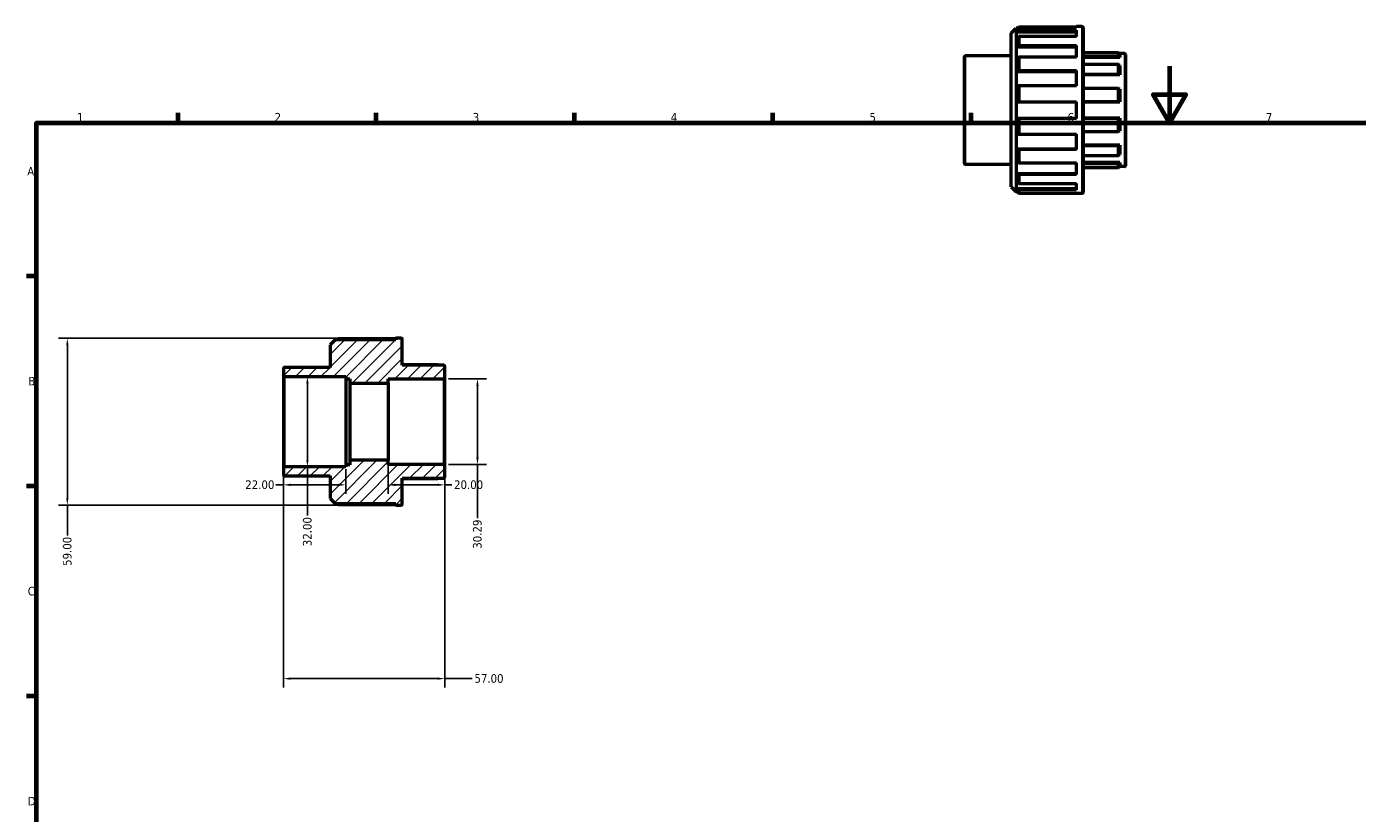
# Model space of a CAD drawing. Header units: millimetres. Extents: x 0 to 895, y 0 to 739.
# Tile 2 of 4: x 17 to 487, y 330 to 608. Entities that reach past the tile are written whole.
import ezdxf

# ---------------------------------------------------------------- set-up
doc = ezdxf.new("R2010")
doc.units = ezdxf.units.MM
for name, color, linetype, lineweight in [('Border (ANSI)', 7, 'Continuous', 70), ('Dimension (ANSI)', 7, 'Continuous', 25), ('Hatch (ANSI)', 7, 'Continuous', 18), ('Visible (ANSI)', 7, 'Continuous', 50), ('Visible Narrow (ANSI)', 7, 'Continuous', 35)]:
    doc.layers.add(name, color=color, linetype=linetype, lineweight=lineweight)
doc.styles.add('Note Text (ANSI)', font='tahoma.ttf')
doc.dimstyles.new('Default - mm (ANSI)', dxfattribs={"dimtxt": 3.048, "dimasz": 2.5, "dimexe": 3.175, "dimexo": 1.6002, "dimgap": 0.8, "dimtad": 0, "dimtoh": 1, "dimrnd": 1e-08, "dimzin": 4, "dimdsep": 46, "dimtxsty": 'Note Text (ANSI)', "dimcen": 0.09, "dimdle": 10, "dimclrd": 256, "dimclre": 256, "dimclrt": 256, "dimadec": 1, "dimazin": 1, "dimtfac": 1, "dimtofl": 0, "dimtmove": 0, "dimatfit": 3, "dimfxl": 1, "dimtolj": 1, "dimtzin": 4, "dimlwd": -1, "dimlwe": -1, "dimarcsym": 0})

# ---------------------------------------------------------------- blocks, each defined once
blk = doc.blocks.new('Borders Default Border')
at = {"layer": 'Border (ANSI)'}
for p, q in [((70.08, 574), (70.08, 577.45)), ((140.17, 574), (140.17, 577.45)), ((210.25, 574), (210.25, 577.45)), ((280.33, 574), (280.33, 577.45)), ((350.42, 574), (350.42, 577.45)), ((20, 519.75), (16.55, 519.75)), ((20, 445.5), (16.55, 445.5)), ((20, 371.25), (16.55, 371.25))]:
    blk.add_line(p, q, dxfattribs=at)
at = {"layer": 'Border (ANSI)', "flags": 128}
for points in [[(420.5, 594), (420.5, 574), (414.73, 584), (426.27, 584), (420.5, 574)], [(20, 20), (20, 574), (821, 574), (821, 20), (20, 20)]]:
    blk.add_lwpolyline(points, dxfattribs=at)
at = {"layer": 'Border (ANSI)', "char_height": 3.05, "attachment_point": 7, "style": 'Note Text (ANSI)'}
for s, insert in [('1', (34.35, 574.4)), ('2', (104.2, 574.4)), ('3', (174.26, 574.34)), ('4', (244.23, 574.4)), ('5', (314.48, 574.34)), ('6', (384.49, 574.34)), ('7', (454.6, 574.4)), ('A', (16.78, 555.35)), ('B', (17.15, 481.1)), ('C', (16.95, 406.8)), ('D', (16.96, 332.6))]:
    blk.add_mtext(s, dxfattribs=dict(at, insert=insert))
blk = doc.blocks.new('*D7')
at = {"layer": 'Defpoints', "color": 0, "transparency": 16777216}
for p in [(115.81, 484.3), (115.81, 452.3), (115.81, 452.3)]:
    blk.add_point(p, dxfattribs=at)
at = {"layer": 'Dimension (ANSI)', "transparency": 16777216}
for p, q in [((115.81, 481.8), (115.81, 454.8)), ((115.81, 452.3), (115.81, 435.13))]:
    blk.add_line(p, q, dxfattribs=at)
for points in [[(115.4, 481.8), (116.23, 481.8), (115.81, 484.3)], [(115.4, 454.8), (116.23, 454.8), (115.81, 452.3)]]:
    blk.add_solid(points, dxfattribs=at)
at = {"layer": 'Dimension (ANSI)', "transparency": 16777216, "insert": (114.23, 424.27), "char_height": 3.048, "attachment_point": 1, "rotation": 90, "style": 'Note Text (ANSI)'}
blk.add_mtext('\\A1;32.00', dxfattribs=at)
blk = doc.blocks.new('*D8')
at = {"layer": 'Defpoints', "color": 0, "transparency": 16777216}
for p in [(147.02, 497.8), (30.95, 438.8), (147.02, 438.8)]:
    blk.add_point(p, dxfattribs=at)
at = {"layer": 'Dimension (ANSI)', "transparency": 16777216}
for p, q in [((145.42, 497.8), (27.77, 497.8)), ((30.95, 495.3), (30.95, 441.3)), ((145.42, 438.8), (27.77, 438.8)), ((30.95, 438.8), (30.95, 428.1))]:
    blk.add_line(p, q, dxfattribs=at)
for points in [[(30.53, 495.3), (31.36, 495.3), (30.95, 497.8)], [(30.53, 441.3), (31.36, 441.3), (30.95, 438.8)]]:
    blk.add_solid(points, dxfattribs=at)
at = {"layer": 'Dimension (ANSI)', "transparency": 16777216, "insert": (29.36, 417.3), "char_height": 3.048, "attachment_point": 1, "rotation": 90, "style": 'Note Text (ANSI)'}
blk.add_mtext('\\A1;59.00', dxfattribs=at)
blk = doc.blocks.new('*D9')
at = {"layer": 'Defpoints', "color": 0, "transparency": 16777216}
for p in [(107.35, 451.98), (129.35, 453.1), (107.35, 445.97)]:
    blk.add_point(p, dxfattribs=at)
at = {"layer": 'Dimension (ANSI)', "transparency": 16777216}
for p, q in [((107.35, 450.38), (107.35, 442.79)), ((129.35, 451.5), (129.35, 442.79)), ((107.35, 445.97), (104.67, 445.97)), ((126.85, 445.97), (109.85, 445.97))]:
    blk.add_line(p, q, dxfattribs=at)
for points in [[(109.85, 446.38), (109.85, 445.55), (107.35, 445.97)], [(126.85, 446.38), (126.85, 445.55), (129.35, 445.97)]]:
    blk.add_solid(points, dxfattribs=at)
at = {"layer": 'Dimension (ANSI)', "transparency": 16777216, "insert": (93.84, 447.55), "char_height": 3.048, "attachment_point": 1, "style": 'Note Text (ANSI)'}
blk.add_mtext('\\A1;22.00', dxfattribs=at)
blk = doc.blocks.new('*D10')
at = {"layer": 'Defpoints', "color": 0, "transparency": 16777216}
for p in [(144.35, 454.7), (164.35, 452.83), (164.35, 445.97)]:
    blk.add_point(p, dxfattribs=at)
at = {"layer": 'Dimension (ANSI)', "transparency": 16777216}
for p, q in [((144.35, 453.1), (144.35, 442.79)), ((164.35, 451.23), (164.35, 442.79)), ((146.85, 445.97), (161.85, 445.97)), ((164.35, 445.97), (166.85, 445.97))]:
    blk.add_line(p, q, dxfattribs=at)
for points in [[(146.85, 446.38), (146.85, 445.55), (144.35, 445.97)], [(161.85, 446.38), (161.85, 445.55), (164.35, 445.97)]]:
    blk.add_solid(points, dxfattribs=at)
at = {"layer": 'Dimension (ANSI)', "transparency": 16777216, "insert": (167.65, 447.55), "char_height": 3.048, "attachment_point": 1, "style": 'Note Text (ANSI)'}
blk.add_mtext('\\A1;20.00', dxfattribs=at)
blk = doc.blocks.new('*D11')
at = {"layer": 'Defpoints', "color": 0, "transparency": 16777216}
for p in [(107.35, 451.98), (164.35, 452.83), (164.35, 377.45)]:
    blk.add_point(p, dxfattribs=at)
at = {"layer": 'Dimension (ANSI)', "transparency": 16777216}
for p, q in [((107.35, 450.38), (107.35, 374.28)), ((164.35, 451.23), (164.35, 374.28)), ((109.85, 377.45), (161.85, 377.45)), ((164.35, 377.45), (174.05, 377.45))]:
    blk.add_line(p, q, dxfattribs=at)
for points in [[(109.85, 377.87), (109.85, 377.04), (107.35, 377.45)], [(161.85, 377.87), (161.85, 377.04), (164.35, 377.45)]]:
    blk.add_solid(points, dxfattribs=at)
at = {"layer": 'Dimension (ANSI)', "transparency": 16777216, "insert": (174.85, 379.04), "char_height": 3.048, "attachment_point": 1, "style": 'Note Text (ANSI)'}
blk.add_mtext('\\A1;57.00', dxfattribs=at)
blk = doc.blocks.new('*D12')
at = {"layer": 'Defpoints', "color": 0, "transparency": 16777216}
for p in [(164.03, 483.44), (164.03, 453.15), (175.92, 453.15)]:
    blk.add_point(p, dxfattribs=at)
at = {"layer": 'Dimension (ANSI)', "transparency": 16777216}
for p, q in [((165.63, 483.44), (179.1, 483.44)), ((175.92, 480.94), (175.92, 455.65)), ((165.63, 453.15), (179.1, 453.15)), ((175.92, 453.15), (175.92, 434.23))]:
    blk.add_line(p, q, dxfattribs=at)
for points in [[(175.51, 480.94), (176.34, 480.94), (175.92, 483.44)], [(175.51, 455.65), (176.34, 455.65), (175.92, 453.15)]]:
    blk.add_solid(points, dxfattribs=at)
at = {"layer": 'Dimension (ANSI)', "transparency": 16777216, "insert": (174.33, 423.38), "char_height": 3.048, "attachment_point": 1, "rotation": 90, "style": 'Note Text (ANSI)'}
blk.add_mtext('\\A1;30.29', dxfattribs=at)

msp = doc.modelspace()

# ---------------------------------------------------------------- hatches: boundary and pattern name
at = {"layer": 'Hatch (ANSI)'}
h = msp.add_hatch(dxfattribs=at)
h.set_pattern_fill('ANSI31', color=256, scale=25.4, style=0)
h.set_pattern_definition([(45, (0, 0), (-2.245064, 2.245064), [])])
edge = h.paths.add_edge_path()
edge.add_line((123.853, 441.159), (125.623, 439.389))
edge.add_line((125.623, 439.389), (147.023, 439.389))
edge.add_line((147.023, 439.389), (147.023, 438.799))
edge.add_line((147.023, 438.799), (149.033, 438.799))
edge.add_ellipse((149.033, 439.119), major_axis=(0, -0.32), ratio=1, start_angle=0, end_angle=90)
edge.add_line((149.353, 439.119), (149.353, 448.299))
edge.add_line((149.353, 448.299), (164.033, 448.299))
edge.add_ellipse((164.033, 448.619), major_axis=(0, -0.32), ratio=1, start_angle=0, end_angle=90)
edge.add_line((164.353, 448.619), (164.353, 452.833))
edge.add_ellipse((164.033, 452.833), major_axis=(0.32, 0), ratio=1, start_angle=0, end_angle=90)
edge.add_line((164.033, 453.153), (144.353, 453.153))
edge.add_line((144.353, 453.153), (144.353, 454.699))
edge.add_line((144.353, 454.699), (130.853, 454.699))
edge.add_line((130.853, 454.699), (130.853, 453.099))
edge.add_line((130.853, 453.099), (129.353, 453.099))
edge.add_line((129.353, 453.099), (129.353, 452.299))
edge.add_line((129.353, 452.299), (107.673, 452.299))
edge.add_ellipse((107.673, 451.979), major_axis=(0, 0.32), ratio=1, start_angle=0, end_angle=90)
edge.add_line((107.353, 451.979), (107.353, 449.419))
edge.add_ellipse((107.673, 449.419), major_axis=(-0.32, 0), ratio=1, start_angle=0, end_angle=90)
edge.add_line((107.673, 449.099), (123.853, 449.099))
edge.add_line((123.853, 449.099), (123.853, 441.159))
edge = h.paths.add_edge_path()
edge.add_line((125.623, 497.209), (123.853, 495.439))
edge.add_line((123.853, 495.439), (123.853, 487.499))
edge.add_line((123.853, 487.499), (107.673, 487.499))
edge.add_ellipse((107.673, 487.179), major_axis=(0, 0.32), ratio=1, start_angle=0, end_angle=90)
edge.add_line((107.353, 487.179), (107.353, 484.619))
edge.add_ellipse((107.673, 484.619), major_axis=(-0.32, 0), ratio=1, start_angle=0, end_angle=90)
edge.add_line((107.673, 484.299), (129.353, 484.299))
edge.add_line((129.353, 484.299), (129.353, 483.499))
edge.add_line((129.353, 483.499), (130.853, 483.499))
edge.add_line((130.853, 483.499), (130.853, 481.899))
edge.add_line((130.853, 481.899), (144.353, 481.899))
edge.add_line((144.353, 481.899), (144.353, 483.444))
edge.add_line((144.353, 483.444), (164.033, 483.444))
edge.add_ellipse((164.033, 483.764), major_axis=(0, -0.32), ratio=1, start_angle=0, end_angle=90)
edge.add_line((164.353, 483.764), (164.353, 487.979))
edge.add_ellipse((164.033, 487.979), major_axis=(0.32, 0), ratio=1, start_angle=0, end_angle=90)
edge.add_line((164.033, 488.299), (149.353, 488.299))
edge.add_line((149.353, 488.299), (149.353, 497.479))
edge.add_ellipse((149.033, 497.479), major_axis=(0.32, 0), ratio=1, start_angle=0, end_angle=90)
edge.add_line((149.033, 497.799), (147.023, 497.799))
edge.add_line((147.023, 497.799), (147.023, 497.209))
edge.add_line((147.023, 497.209), (125.623, 497.209))

# ---------------------------------------------------------------- linework, layer by layer
at = {"layer": 'Visible (ANSI)'}
for p, q in [((364.531, 605.622), (366.301, 607.392)), ((366.301, 607.392), (366.301, 549.572)), ((366.877, 607.392), (366.301, 607.392)), ((367.321, 607.834), (366.731, 607.247)), ((366.731, 607.247), (366.731, 606.164)), ((387.701, 607.834), (367.321, 607.834)), ((367.321, 607.834), (367.321, 606.729)), ((387.701, 607.834), (387.701, 607.982)), ((389.711, 607.982), (387.701, 607.982)), ((390.031, 607.662), (390.031, 549.302)), ((364.531, 551.342), (364.531, 605.622)), ((366.731, 606.164), (367.321, 606.729)), ((366.731, 606.164), (387.701, 606.164)), ((367.321, 604.471), (366.731, 603.951)), ((366.731, 603.951), (366.731, 600.867)), ((367.321, 606.729), (387.701, 606.729)), ((387.701, 604.471), (367.321, 604.471)), ((367.321, 604.471), (367.321, 601.323)), ((387.701, 604.471), (387.701, 606.729)), ((364.531, 597.682), (348.351, 597.682)), ((366.731, 600.867), (367.321, 601.323)), ((366.731, 600.867), (387.701, 600.867)), ((367.321, 601.323), (387.701, 601.323)), ((387.701, 597.151), (387.701, 601.323)), ((402.551, 598.749), (390.031, 598.749)), ((390.031, 597.509), (402.551, 597.509)), ((403.031, 598.274), (402.551, 598.749)), ((402.551, 597.509), (402.551, 598.749)), ((402.551, 597.509), (403.031, 597.063)), ((404.711, 598.482), (402.82, 598.482)), ((403.031, 598.274), (403.031, 597.063)), ((405.031, 598.162), (405.031, 558.802)), ((348.031, 559.602), (348.031, 597.362)), ((367.321, 597.151), (366.731, 596.778)), ((366.731, 596.778), (366.731, 592.161)), ((387.701, 597.151), (367.321, 597.151)), ((367.321, 597.151), (367.321, 592.44)), ((403.031, 597.063), (390.031, 597.063)), ((402.551, 594.559), (390.031, 594.559)), ((403.031, 594.182), (402.551, 594.559)), ((402.551, 591.17), (402.551, 594.559)), ((403.031, 594.182), (403.031, 590.873)), ((366.731, 592.161), (367.321, 592.44)), ((366.731, 592.161), (387.701, 592.161)), ((367.321, 592.44), (387.701, 592.44)), ((387.701, 586.989), (387.701, 592.44)), ((390.031, 591.17), (402.551, 591.17)), ((403.031, 590.873), (390.031, 590.873)), ((402.551, 591.17), (403.031, 590.873)), ((367.321, 586.989), (366.731, 586.819)), ((366.731, 586.819), (366.731, 581.373)), ((387.701, 586.989), (367.321, 586.989)), ((367.321, 586.989), (367.321, 581.432)), ((402.551, 586.061), (390.031, 586.061)), ((403.031, 585.883), (402.551, 586.061)), ((402.551, 581.432), (402.551, 586.061)), ((403.031, 585.883), (403.031, 581.363)), ((366.731, 581.373), (367.321, 581.432)), ((366.731, 581.373), (387.701, 581.373)), ((367.321, 581.432), (387.701, 581.432)), ((387.701, 575.532), (387.701, 581.432)), ((390.031, 581.432), (402.551, 581.432)), ((403.031, 581.363), (390.031, 581.363)), ((402.551, 581.432), (403.031, 581.363)), ((367.321, 575.532), (366.731, 575.591)), ((366.731, 575.591), (387.701, 575.591)), ((366.731, 575.591), (366.731, 570.145)), ((387.701, 575.532), (367.321, 575.532)), ((367.321, 575.532), (367.321, 569.975)), ((403.031, 575.601), (390.031, 575.601)), ((402.551, 575.532), (390.031, 575.532)), ((403.031, 575.601), (402.551, 575.532)), ((402.551, 570.904), (402.551, 575.532)), ((403.031, 575.601), (403.031, 571.082)), ((366.731, 570.145), (367.321, 569.975)), ((367.321, 569.975), (387.701, 569.975)), ((387.701, 564.524), (387.701, 569.975)), ((390.031, 570.904), (402.551, 570.904)), ((402.551, 570.904), (403.031, 571.082)), ((367.321, 564.524), (366.731, 564.803)), ((366.731, 564.803), (387.701, 564.803)), ((366.731, 564.803), (366.731, 560.187)), ((387.701, 564.524), (367.321, 564.524)), ((367.321, 564.524), (367.321, 559.813)), ((403.031, 566.092), (390.031, 566.092)), ((402.551, 565.794), (390.031, 565.794)), ((403.031, 566.092), (402.551, 565.794)), ((402.551, 562.406), (402.551, 565.794)), ((403.031, 566.092), (403.031, 562.783)), ((366.731, 560.187), (367.321, 559.813)), ((367.321, 559.813), (387.701, 559.813)), ((387.701, 555.641), (387.701, 559.813)), ((390.031, 562.406), (402.551, 562.406)), ((403.031, 559.902), (390.031, 559.902)), ((402.551, 562.406), (403.031, 562.783)), ((403.031, 559.902), (402.551, 559.456)), ((403.031, 559.902), (403.031, 558.691)), ((364.531, 559.282), (348.351, 559.282)), ((367.321, 555.641), (366.731, 556.098)), ((366.731, 556.098), (387.701, 556.098)), ((366.731, 556.098), (366.731, 553.013)), ((387.701, 555.641), (367.321, 555.641)), ((367.321, 555.641), (367.321, 552.493)), ((402.551, 559.456), (390.031, 559.456)), ((390.031, 558.216), (402.551, 558.216)), ((402.551, 558.216), (402.551, 559.456)), ((402.551, 558.216), (403.031, 558.691)), ((404.711, 558.482), (402.82, 558.482)), ((364.531, 551.342), (366.301, 549.572)), ((366.731, 553.013), (367.321, 552.493)), ((367.321, 550.236), (366.731, 550.801)), ((366.731, 550.801), (387.701, 550.801)), ((366.731, 550.801), (366.731, 549.717)), ((367.321, 552.493), (387.701, 552.493)), ((387.701, 550.236), (387.701, 552.493)), ((366.877, 549.572), (366.301, 549.572)), ((366.731, 549.717), (367.321, 549.13)), ((387.701, 550.236), (367.321, 550.236)), ((367.321, 550.236), (367.321, 549.13)), ((367.321, 549.13), (387.701, 549.13)), ((387.701, 548.982), (387.701, 549.13)), ((389.711, 548.982), (387.701, 548.982)), ((125.623, 497.209), (123.853, 495.439)), ((123.853, 495.439), (123.853, 487.499)), ((147.023, 497.209), (125.623, 497.209)), ((126.199, 497.209), (126.643, 497.651)), ((126.643, 497.651), (147.023, 497.651)), ((149.033, 497.799), (147.023, 497.799)), ((147.023, 497.799), (147.023, 497.209)), ((149.353, 488.299), (149.353, 497.479)), ((107.353, 487.179), (107.353, 484.619)), ((107.353, 484.619), (107.353, 451.979)), ((123.853, 487.499), (107.673, 487.499)), ((149.353, 488.565), (161.873, 488.565)), ((164.033, 488.299), (149.353, 488.299)), ((161.873, 488.565), (162.143, 488.299)), ((164.353, 483.764), (164.353, 487.979)), ((107.673, 484.299), (129.353, 484.299)), ((129.353, 484.299), (129.353, 483.499)), ((129.353, 483.499), (130.853, 483.499)), ((129.353, 483.499), (129.353, 453.099)), ((130.853, 483.499), (130.853, 481.899)), ((130.853, 481.899), (144.353, 481.899)), ((130.853, 481.899), (130.853, 454.699)), ((144.353, 481.899), (144.353, 483.444)), ((144.353, 483.444), (164.033, 483.444)), ((144.353, 481.899), (144.353, 454.699)), ((164.353, 452.833), (164.353, 483.764)), ((107.353, 451.979), (107.353, 449.419)), ((129.353, 452.299), (107.673, 452.299)), ((130.853, 453.099), (129.353, 453.099)), ((129.353, 453.099), (129.353, 452.299)), ((144.353, 454.699), (130.853, 454.699)), ((130.853, 454.699), (130.853, 453.099)), ((144.353, 453.153), (144.353, 454.699)), ((164.033, 453.153), (144.353, 453.153)), ((164.353, 448.619), (164.353, 452.833)), ((107.673, 449.099), (123.853, 449.099)), ((123.853, 449.099), (123.853, 441.159)), ((149.353, 439.119), (149.353, 448.299)), ((149.353, 448.299), (164.033, 448.299)), ((161.873, 448.033), (149.353, 448.033)), ((162.143, 448.299), (161.873, 448.033)), ((123.853, 441.159), (125.623, 439.389)), ((125.623, 439.389), (147.023, 439.389)), ((126.643, 438.947), (126.199, 439.389)), ((147.023, 438.947), (126.643, 438.947)), ((147.023, 439.389), (147.023, 438.799)), ((147.023, 438.799), (149.033, 438.799))]:
    msp.add_line(p, q, dxfattribs=at)
for centre, start, end in [((389.711, 607.662), 0, 90), ((348.351, 597.362), 90, 180), ((404.711, 598.162), 0, 90), ((348.351, 559.602), 180, 270), ((404.711, 558.802), 270, 0), ((389.711, 549.302), 270, 0), ((149.033, 497.479), 0, 90), ((107.673, 487.179), 90, 180), ((107.673, 484.619), 180, 270), ((164.033, 487.979), 0, 90), ((164.033, 483.764), 270, 0), ((107.673, 451.979), 90, 180), ((164.033, 452.833), 0, 90), ((107.673, 449.419), 180, 270), ((164.033, 448.619), 270, 0), ((149.033, 439.119), 270, 0)]:
    msp.add_arc(centre, 0.32, start, end, dxfattribs=at)
at = {"layer": 'Visible Narrow (ANSI)'}
for p, q in [((389.711, 549.346), (389.711, 607.619)), ((348.351, 597.446), (348.351, 559.519)), ((404.711, 558.729), (404.711, 598.236)), ((107.673, 452.496), (107.673, 484.102)), ((164.033, 483.258), (164.033, 453.34))]:
    msp.add_line(p, q, dxfattribs=at)

# ---------------------------------------------------------------- block references
msp.add_blockref('Borders Default Border', (0, 0))

# ---------------------------------------------------------------- dimensions: what is measured, and where the dimension line sits
at = {"layer": 'Dimension (ANSI)'}
for base, p1, p2, angle, override, picture, middle in [((30.948, 438.799), (147.023, 497.799), (147.023, 438.799), 90, {"dimtoh": 0, "dimdec": 2, "dimtp": 0, "dimtm": 0, "dimtdec": 2, "dimatfit": 2}, '*D8', (30.948, 422.299)), ((115.813, 452.299), (115.813, 484.299), (115.813, 452.299), 270, {"dimtoh": 0, "dimdec": 2, "dimse1": 1, "dimse2": 1, "dimtp": 0, "dimtm": 0, "dimtdec": 2, "dimatfit": 2}, '*D7', (115.813, 429.299)), ((175.922, 453.153), (164.033, 483.444), (164.033, 453.153), 270, {"dimtoh": 0, "dimdec": 2, "dimtp": 0, "dimtm": 0, "dimtdec": 2, "dimatfit": 2}, '*D12', (175.922, 428.408))]:
    dim = msp.add_linear_dim(base=base, p1=p1, p2=p2, angle=angle, dimstyle='Default - mm (ANSI)', override=override, dxfattribs=at)
    dim.commit()
    dim.dimension.update_dxf_attribs({"geometry": picture, "text_midpoint": middle, "dimtype": 160})
for base, p1, p2, picture, middle in [((107.353, 445.966), (129.353, 453.099), (107.353, 451.979), '*D9', (98.853, 445.966)), ((164.353, 377.453), (107.353, 451.979), (164.353, 452.833), '*D11', (179.853, 377.453)), ((164.353, 445.966), (144.353, 454.699), (164.353, 452.833), '*D10', (172.669, 445.966))]:
    dim = msp.add_linear_dim(base=base, p1=p1, p2=p2, dimstyle='Default - mm (ANSI)', override={"dimtoh": 0, "dimdec": 2, "dimtp": 0, "dimtm": 0, "dimtdec": 2, "dimatfit": 2}, dxfattribs=at)
    dim.commit()
    dim.dimension.update_dxf_attribs({"geometry": picture, "text_midpoint": middle, "dimtype": 160})

doc.saveas('drawing.dxf')
